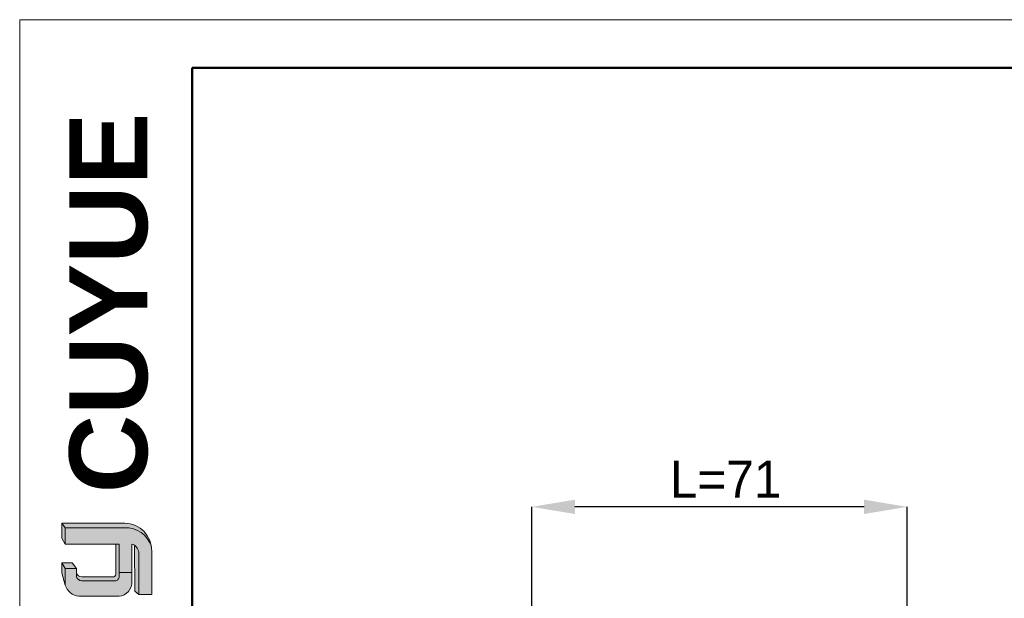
# Model space of a CAD drawing. Header units: millimetres. Extents: x 684 to 1227, y 21 to 405.
# Tile 5 of 28: x 684 to 870, y 295 to 405. Entities that reach past the tile are written whole.
import ezdxf

# ---------------------------------------------------------------- set-up
doc = ezdxf.new("R2010")
doc.units = ezdxf.units.MM
doc.header["$LTSCALE"] = 2
doc.header["$PDSIZE"] = -1
for name, color, linetype, lineweight in [('0007', 7, 'Continuous', 5), ('实线层', 7, 'Continuous', 25), ('尺寸线层', 3, 'Continuous', 18), ('粗实线层', 7, 'Continuous', 50), ('细实线层', 3, 'Continuous', 18)]:
    doc.layers.add(name, color=color, linetype=linetype, lineweight=lineweight)
doc.layers.add('7标注层', color=3, linetype='Continuous')
doc.styles.add('ARIAL', font='arial.ttf')
doc.styles.add('SLDTEXTSTYLE5', font='TXT', dxfattribs={"width": 0.7})
doc.dimstyles.new('SLDDIMSTYLE0', dxfattribs={"dimtxt": 7, "dimasz": 8.16, "dimexe": 0, "dimexo": 0.0625, "dimgap": 1.75, "dimtad": 2, "dimrnd": 1e-09, "dimzin": 12, "dimdsep": 46, "dimtxsty": 'SLDTEXTSTYLE5', "dimsah": 1, "dimcen": 0.09, "dimadec": 0, "dimazin": 3, "dimtfac": 1, "dimtofl": 0, "dimtmove": 0, "dimatfit": 3, "dimfxl": 1, "dimfrac": 2, "dimtolj": 1, "dimtzin": 12, "dimarcsym": 0})

# ---------------------------------------------------------------- blocks, each defined once
blk = doc.blocks.new('_D')
at = {"layer": '7标注层', "color": 0, "lineweight": -2, "transparency": 16777216}
for p, q in [((781.055885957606, 275.6797087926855), (781.055885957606, 312.6212405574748)), ((843.8958859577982, 312.6212405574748), (789.215885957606, 312.6212405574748)), ((852.0558859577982, 281.4797087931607), (852.0558859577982, 312.6212405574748))]:
    blk.add_line(p, q, dxfattribs=at)
at = {"layer": '7标注层', "color": 0, "transparency": 16777216}
for points in [[(789.215885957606, 313.9812405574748), (789.215885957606, 311.2612405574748), (781.055885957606, 312.6212405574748)], [(843.8958859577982, 313.9812405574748), (843.8958859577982, 311.2612405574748), (852.0558859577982, 312.6212405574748)]]:
    blk.add_solid(points, dxfattribs=at)
at = {"layer": 'Defpoints', "color": 0, "transparency": 16777216}
for p in [(781.055885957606, 312.6212405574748), (852.0558859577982, 281.4172087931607), (781.055885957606, 275.6172087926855)]:
    blk.add_point(p, dxfattribs=at)
at = {"layer": '7标注层', "color": 0, "transparency": 16777216, "insert": (817.7097555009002, 321.3712405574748), "char_height": 7, "attachment_point": 2}
blk.add_mtext('\\A1;L=71', dxfattribs=at)

msp = doc.modelspace()

# ---------------------------------------------------------------- hatches: boundary and pattern name
at = {"layer": '实线层'}
h = msp.add_hatch(color=251, dxfattribs=at)
edge = h.paths.add_edge_path(flags=0)
edge.add_line((692.2322962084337, 309.5641527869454), (692.8705888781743, 308.6618069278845))
edge.add_line((692.8705888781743, 308.6618069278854), (704.1228653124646, 308.6618069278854))
edge.add_arc((704.3214987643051, 303.5690983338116), 5.096580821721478, 18.258457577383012, 92.23360366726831, ccw=False)
edge.add_arc((703.9853855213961, 304.321427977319), 5.244527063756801, 9.265836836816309, 88.49787900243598)
edge.add_line((704.1228653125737, 309.5641527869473), (692.2322962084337, 309.5641527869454))
h = msp.add_hatch(color=254, dxfattribs=at)
h.paths.add_polyline_path([(692.2322962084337, 300.1156849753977), (692.8705888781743, 297.8235079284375), (692.8705888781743, 300.9751136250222), (692.2322962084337, 302.0590252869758)], flags=0)
h.paths.add_polyline_path([(692.8705888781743, 305.5914551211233), (692.8705888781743, 308.6618069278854), (692.2322962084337, 309.5641527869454), (692.2322962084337, 306.7232478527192)], flags=0)
h = msp.add_hatch(color=251, dxfattribs=at)
edge = h.paths.add_edge_path(flags=0)
edge.add_line((701.8617636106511, 299.3681029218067), (695.992289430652, 299.3681029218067))
edge.add_arc((695.9901952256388, 300.371083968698), 1.002983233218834, 193.8962338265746, 270.1196323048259, ccw=False)
edge.add_line((695.0165670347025, 300.1302032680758), (695.0165670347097, 299.4068943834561))
edge.add_arc((695.9901952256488, 299.6477750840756), 1.002983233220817, 193.8962338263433, 270.1196323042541)
edge.add_line((695.992289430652, 298.6447940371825), (702.2981376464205, 298.6447940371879))
edge.add_arc((702.3277549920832, 299.3695205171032), 0.7253314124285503, 267.659799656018, 364.9883187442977)
edge.add_line((703.0503391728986, 299.4325899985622), (703.0503391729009, 305.5914551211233))
edge.add_line((703.0503391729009, 305.5914551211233), (702.4397486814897, 305.5914551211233))
edge.add_line((702.4397486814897, 305.5914551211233), (702.4397486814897, 299.8310144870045))
edge.add_arc((701.8797065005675, 299.9379875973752), 0.5701670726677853, 268.1966309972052, 349.18624476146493, ccw=False)
h = msp.add_hatch(color=251, dxfattribs=at)
edge = h.paths.add_edge_path(flags=0)
edge.add_line((706.0573878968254, 296.6962032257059), (706.7678827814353, 296.0506126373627))
edge.add_line((706.7678827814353, 296.0506126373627), (706.7678827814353, 304.0600710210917))
edge.add_arc((704.8645437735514, 303.766626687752), 1.925826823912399, 8.764480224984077, 53.88699480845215)
edge.add_line((705.9995870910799, 305.3224176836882), (706.0573878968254, 296.6962032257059))
msp.add_hatch(color=251, dxfattribs=at).paths.add_polyline_path([(695.0165670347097, 300.9751136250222), (694.192982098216, 302.0590252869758), (692.2322962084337, 302.0590252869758), (692.8705888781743, 300.9751136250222)], flags=0)
h = msp.add_hatch(color=30, dxfattribs=at)
edge = h.paths.add_edge_path(flags=0)
edge.add_arc((695.9901952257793, 299.6477750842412), 1.002983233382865, 193.8962338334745, 270.11963231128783, ccw=False)
edge.add_line((695.0165670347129, 299.4068943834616), (695.0165670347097, 300.9751136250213))
edge.add_line((695.0165670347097, 300.9751136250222), (692.8705888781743, 300.9751136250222))
edge.add_line((692.8705888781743, 300.9751136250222), (692.8705888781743, 297.8235079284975))
edge.add_arc((695.8304135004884, 298.8110158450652), 3.120213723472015, 198.4506221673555, 263.4013944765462)
edge.add_line((695.4718604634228, 295.7114717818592), (703.0503391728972, 295.7114717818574))
edge.add_arc((702.8016110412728, 298.381347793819), 2.681436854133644, 275.3223660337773, 362.7233690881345)
edge.add_line((705.4800194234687, 298.5087532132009), (705.4800194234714, 300.188963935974))
edge.add_line((705.4800194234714, 300.1889639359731), (703.0503391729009, 300.1889639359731))
edge.add_line((703.0503391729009, 300.1889639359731), (703.0503391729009, 299.4325899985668))
edge.add_arc((702.3277549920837, 299.3695205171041), 0.7253314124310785, -92.34020034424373, 4.988318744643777, ccw=False)
edge.add_line((702.2981376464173, 298.6447940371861), (695.992289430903, 298.6447940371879))
at = {"layer": '尺寸线层'}
h = msp.add_hatch(color=179, dxfattribs=at)
edge = h.paths.add_edge_path(flags=0)
edge.add_line((704.1228653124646, 308.6618069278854), (692.8705888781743, 308.6618069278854))
edge.add_line((692.8705888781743, 308.6618069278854), (692.8705888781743, 305.5914551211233))
edge.add_line((692.8705888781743, 305.5914551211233), (703.0503391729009, 305.5914551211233))
edge.add_line((703.0503391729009, 305.5914551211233), (703.0503391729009, 300.188963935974))
edge.add_line((703.0503391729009, 300.1889639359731), (705.4800194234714, 300.1889639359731))
edge.add_line((705.4800194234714, 300.1889639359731), (705.4800194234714, 305.5914551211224))
edge.add_arc((704.8645436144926, 303.7666265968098), 1.925826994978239, 8.764482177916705, 71.36184450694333, ccw=False)
edge.add_line((706.7678827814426, 304.0600710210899), (706.7678827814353, 296.0506126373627))
edge.add_line((706.7678827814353, 296.0506126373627), (709.2291574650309, 296.0506126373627))
edge.add_line((709.2291574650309, 296.0506126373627), (709.2291574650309, 304.2324330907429))
edge.add_arc((703.9853864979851, 304.3214279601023), 5.244526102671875, 359.0276957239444, 369.2658387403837)
edge.add_arc((704.3214987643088, 303.5690983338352), 5.096580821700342, 18.25845757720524, 92.23360366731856)

# ---------------------------------------------------------------- linework, layer by layer
at = {"layer": '0007'}
for p, q in [((692.2322962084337, 309.5641527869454), (704.1228653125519, 309.5641527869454)), ((692.2322962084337, 306.7232478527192), (692.2322962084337, 309.5641527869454)), ((692.8705888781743, 308.6618069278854), (692.2322962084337, 309.5641527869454)), ((692.8705888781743, 308.6618069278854), (704.1228653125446, 308.6618069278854)), ((692.8705888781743, 305.5914551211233), (692.8705888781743, 308.6618069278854)), ((692.8705888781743, 305.5914551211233), (692.2322962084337, 306.7232478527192)), ((703.0503391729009, 305.5914551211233), (692.8705888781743, 305.5914551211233)), ((702.4397486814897, 299.8310144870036), (702.4397486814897, 305.5914551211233)), ((703.0503391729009, 299.4325899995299), (703.0503391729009, 305.5914551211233)), ((705.4800194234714, 298.5087532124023), (705.4800194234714, 305.5914551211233)), ((706.0573878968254, 296.696203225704), (705.9995870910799, 305.3224176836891)), ((706.7678827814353, 296.0506126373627), (706.7678827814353, 304.0600710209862)), ((709.2291574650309, 296.0506126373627), (709.2291574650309, 304.2324330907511)), ((692.2322962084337, 300.1156849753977), (692.2322962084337, 302.0590252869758)), ((694.192982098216, 302.0590252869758), (692.2322962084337, 302.0590252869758)), ((692.8705888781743, 300.9751136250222), (692.2322962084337, 302.0590252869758)), ((695.0165670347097, 300.9751136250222), (694.192982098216, 302.0590252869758)), ((692.8705888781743, 297.8235079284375), (692.2322962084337, 300.1156849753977)), ((692.8705888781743, 297.8235079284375), (692.8705888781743, 300.9751136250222)), ((695.0165670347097, 300.9751136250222), (692.8705888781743, 300.9751136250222)), ((695.0165670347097, 299.4068943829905), (695.0165670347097, 300.9751136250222)), ((703.0503391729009, 300.1889639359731), (705.4800194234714, 300.1889639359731)), ((701.8617636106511, 299.3681029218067), (695.9922894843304, 299.3681029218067)), ((702.2981376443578, 298.6447940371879), (695.9922894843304, 298.6447940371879)), ((706.7678827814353, 296.0506126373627), (706.0573878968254, 296.6962032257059)), ((709.2291574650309, 296.0506126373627), (706.7678827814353, 296.0506126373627)), ((703.0503391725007, 295.7114717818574), (695.4718604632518, 295.7114717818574))]:
    msp.add_line(p, q, dxfattribs=at)
for centre, radius, start, end in [((703.9853854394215, 304.32142788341), 5.244527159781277, 359.0276967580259, 88.497878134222), ((704.3214992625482, 303.569099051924), 5.096580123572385, 18.24249939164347, 92.23360957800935), ((704.8645435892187, 303.766626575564), 1.925827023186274, 8.76448268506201, 71.36184399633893), ((695.9901951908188, 300.3710839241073), 1.002983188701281, 193.8962318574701, 270.1196373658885), ((701.8797065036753, 299.9379875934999), 0.5701670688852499, 268.1966306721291, 349.1862450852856), ((695.8304138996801, 298.8110163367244), 3.120214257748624, 198.4506284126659, 263.4013882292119), ((695.9901951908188, 299.6477750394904), 1.002983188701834, 193.8962318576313, 270.1196373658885), ((702.3277549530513, 299.3695205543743), 0.7253314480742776, 267.6598026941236, 4.988315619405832), ((702.8016111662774, 298.3813476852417), 2.681436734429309, 275.3223635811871, 2.723371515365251)]:
    msp.add_arc(centre, radius, start, end, dxfattribs=at)
at = {"layer": '粗实线层'}
for points in [[(716.8477192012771, 395.6182072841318), (1217.913272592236, 395.6182072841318), (1217.913272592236, 27.75146722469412), (716.8477192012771, 27.75146722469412)], [(716.847719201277, 395.6182072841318), (1217.913272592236, 395.6182072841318), (1217.913272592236, 27.75146722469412), (716.847719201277, 27.75146722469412)]]:
    msp.add_lwpolyline(points, close=True, dxfattribs=at)
at = {"layer": '细实线层'}
for points in [[(684.2702097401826, 404.7559309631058), (1227.050996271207, 404.7559309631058), (1227.050996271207, 20.9715364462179), (684.2702097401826, 20.9715364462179)], [(684.2702097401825, 404.7559309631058), (1227.050996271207, 404.7559309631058), (1227.050996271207, 20.9715364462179), (684.2702097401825, 20.9715364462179)]]:
    msp.add_lwpolyline(points, close=True, dxfattribs=at)

# ---------------------------------------------------------------- texts
at = {"layer": '粗实线层', "color": 49, "insert": (693.6594118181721, 315.1866787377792), "char_height": 14.72, "width": 62.20746626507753, "attachment_point": 1, "rotation": 90, "style": 'ARIAL'}
msp.add_mtext('{\\fArial|b1|i0|c134|p34;\\C30;CU\\C179;YUE}', dxfattribs=at)

# ---------------------------------------------------------------- dimensions: what is measured, and where the dimension line sits
at = {"layer": '7标注层'}
dim = msp.add_linear_dim(base=(781.055885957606, 312.6212405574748), p1=(852.0558859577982, 281.4172087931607), p2=(781.055885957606, 275.6172087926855), text='L=<>', dimstyle='SLDDIMSTYLE0', override={"dimtxsty": 'Standard'}, dxfattribs=at)
dim.commit()
dim.dimension.update_dxf_attribs({"geometry": '_D', "text_midpoint": (817.7097555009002, 312.6212405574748), "dimtype": 160})

doc.saveas('drawing.dxf')
